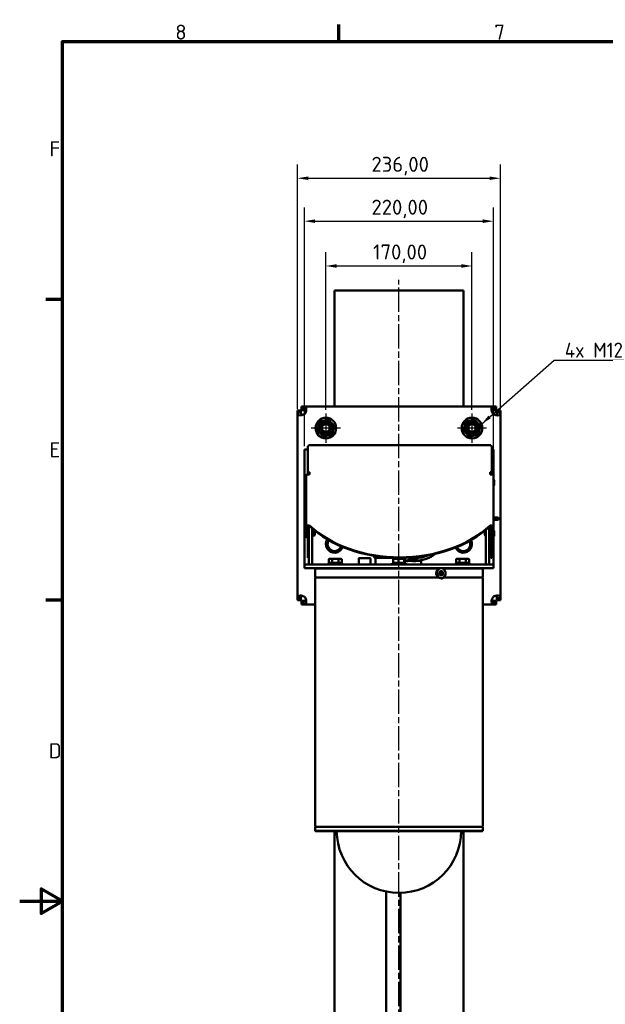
# Model space of a CAD drawing. Header units: millimetres. Extents: x 0 to 2970, y 0 to 2100.
# Tile 11 of 22: x 0 to 681, y 930 to 2075. Entities that reach past the tile are written whole.
import ezdxf

# ---------------------------------------------------------------- set-up
doc = ezdxf.new("R2010")
doc.units = ezdxf.units.MM
doc.header["$LTSCALE"] = 5
doc.linetypes.add('CHAIN', pattern=[0.3543, 0.2362, -0.0295, 0.0591, -0.0295])
for name, color, linetype, lineweight in [('Bemaßung (ISO)', 7, 'Continuous', 25), ('Mittellinie (ISO)', 7, 'Continuous', 25), ('Mittelpunktmarkierung (ISO)', 7, 'Continuous', 25), ('Rahmen (ISO)', 7, 'Continuous', 70), ('Sichtbar (ISO)', 7, 'Continuous', 50), ('Symbol (ISO)', 7, 'Continuous', 25)]:
    doc.layers.add(name, color=color, linetype=linetype, lineweight=lineweight)
doc.styles.add('Notiztext (DIN)', font='isocpeur.ttf')
doc.dimstyles.new('Standard (DIN)', dxfattribs={"dimscale": 5, "dimtxt": 3.5, "dimasz": 2.5, "dimexe": 3.175, "dimexo": 0.8, "dimgap": 0.8, "dimtad": 1, "dimrnd": 1e-08, "dimzin": 0, "dimtxsty": 'Notiztext (DIN)', "dimcen": 0.09, "dimdle": 10, "dimclrd": 256, "dimclre": 256, "dimclrt": 256, "dimadec": 0, "dimazin": 0, "dimtfac": 1, "dimtmove": 0, "dimatfit": 3, "dimfxl": 1, "dimtolj": 1, "dimtzin": 0, "dimlwd": -1, "dimlwe": -1, "dimarcsym": 0})
doc.dimstyles.new('Standard - Methode 2a (DIN)$7', dxfattribs={"dimscale": 5, "dimtxt": 3.5, "dimasz": 2.5, "dimexe": 3.175, "dimexo": 0.8, "dimgap": 0.8, "dimtad": 1, "dimtih": 1, "dimtoh": 1, "dimrnd": 1e-08, "dimtxsty": 'Notiztext (DIN)', "dimcen": 0.09, "dimdle": 10, "dimclrd": 256, "dimclre": 256, "dimclrt": 256, "dimazin": 2, "dimtfac": 1, "dimtmove": 0, "dimatfit": 3, "dimfxl": 1, "dimtolj": 1, "dimlwd": -1, "dimlwe": -1, "dimarcsym": 0})

# ---------------------------------------------------------------- blocks, each defined once
blk = doc.blocks.new('Ränder Standardrahmen')
at = {"layer": 'Rahmen (ISO)'}
for p, q in [((74.25, 410), (74.25, 413.9)), ((10, 350), (6.1, 350)), ((10, 280), (6.1, 280))]:
    blk.add_line(p, q, dxfattribs=at)
at = {"layer": 'Rahmen (ISO)', "flags": 128}
for points in [[(10, 10), (10, 410), (584, 410), (584, 10), (10, 10)], [(0, 210), (10, 210), (5, 212.89), (5, 207.11), (10, 210)]]:
    blk.add_lwpolyline(points, dxfattribs=at)
at = {"layer": 'Rahmen (ISO)', "char_height": 3.5, "attachment_point": 7, "style": 'Notiztext (DIN)'}
for s, insert in [('8', (36.2, 410.4)), ('7', (110.45, 410.4)), ('F', (6.93, 383.25)), ('E', (6.93, 313.25)), ('D', (6.75, 243.25))]:
    blk.add_mtext(s, dxfattribs=dict(at, insert=insert))
blk = doc.blocks.new('*D20')
at = {"layer": 'Bemaßung (ISO)'}
for p, q in [((331.3, 1579.3), (331.3, 1856.8)), ((551.3, 1449.4), (551.3, 1856.8)), ((343.8, 1840.9), (538.8, 1840.9))]:
    blk.add_line(p, q, dxfattribs=at)
for points in [[(343.8, 1843), (343.8, 1838.8), (331.3, 1840.9)], [(538.8, 1843), (538.8, 1838.8), (551.3, 1840.9)]]:
    blk.add_solid(points, dxfattribs=at)
at = {"layer": 'Defpoints', "color": 0}
for p in [(551.3, 1840.9), (331.3, 1575.3), (551.3, 1445.4)]:
    blk.add_point(p, dxfattribs=at)
at = {"layer": 'Bemaßung (ISO)', "insert": (409.3, 1865.9), "char_height": 17.5, "attachment_point": 1, "style": 'Notiztext (DIN)'}
blk.add_mtext('\\A1;220,00', dxfattribs=at)
blk = doc.blocks.new('*D21')
at = {"layer": 'Bemaßung (ISO)'}
for p, q in [((323.3, 1622.2), (323.3, 1906.7)), ((559.3, 1622.2), (559.3, 1906.7)), ((335.8, 1890.8), (546.8, 1890.8))]:
    blk.add_line(p, q, dxfattribs=at)
for points in [[(335.8, 1892.9), (335.8, 1888.8), (323.3, 1890.8)], [(546.8, 1892.9), (546.8, 1888.8), (559.3, 1890.8)]]:
    blk.add_solid(points, dxfattribs=at)
at = {"layer": 'Defpoints', "color": 0}
for p in [(559.3, 1890.8), (323.3, 1618.2), (559.3, 1618.2)]:
    blk.add_point(p, dxfattribs=at)
at = {"layer": 'Bemaßung (ISO)', "insert": (409.3, 1915.8), "char_height": 17.5, "attachment_point": 1, "style": 'Notiztext (DIN)'}
blk.add_mtext('\\A1;236,00', dxfattribs=at)
blk = doc.blocks.new('*D22')
at = {"layer": 'Bemaßung (ISO)'}
for p, q in [((356.3, 1621.3), (356.3, 1804.7)), ((526.3, 1621.3), (526.3, 1804.7)), ((368.8, 1788.8), (513.8, 1788.8))]:
    blk.add_line(p, q, dxfattribs=at)
for points in [[(368.8, 1790.9), (368.8, 1786.7), (356.3, 1788.8)], [(513.8, 1790.9), (513.8, 1786.7), (526.3, 1788.8)]]:
    blk.add_solid(points, dxfattribs=at)
at = {"layer": 'Defpoints', "color": 0}
for p in [(526.3, 1788.8), (356.3, 1617.3), (526.3, 1617.3)]:
    blk.add_point(p, dxfattribs=at)
at = {"layer": 'Bemaßung (ISO)', "insert": (411.1, 1813.8), "char_height": 17.5, "attachment_point": 1, "style": 'Notiztext (DIN)'}
blk.add_mtext('\\A1;170,00', dxfattribs=at)

msp = doc.modelspace()

# ---------------------------------------------------------------- linework, layer by layer
at = {"layer": 'Mittellinie (ISO)', "linetype": 'CHAIN', "ltscale": 23.990969}
msp.add_line((441.287, 247.784), (441.287, 1772.784), dxfattribs=at)
at = {"layer": 'Mittelpunktmarkierung (ISO)', "linetype": 'CHAIN', "ltscale": 7.55611}
for p, q in [((356.287, 1617.284), (356.287, 1583.284)), ((526.287, 1617.284), (526.287, 1583.284)), ((373.287, 1600.284), (339.287, 1600.284)), ((543.287, 1600.284), (509.287, 1600.284))]:
    msp.add_line(p, q, dxfattribs=at)
at = {"layer": 'Sichtbar (ISO)'}
for p, q in [((366.287, 1760.284), (516.287, 1760.284)), ((366.287, 1625.284), (366.287, 1760.284)), ((516.287, 1625.284), (516.287, 1760.284)), ((323.287, 1618.212), (323.287, 1620.577)), ((323.287, 1620.577), (327.287, 1620.577)), ((323.287, 1618.212), (325.527, 1618.212)), ((323.287, 1402.356), (323.287, 1618.212)), ((325.527, 1618.212), (327.287, 1618.212)), ((327.287, 1620.577), (327.287, 1618.212)), ((327.994, 1625.284), (330.359, 1625.284)), ((327.994, 1621.284), (327.994, 1625.284)), ((330.359, 1621.284), (327.994, 1621.284)), ((330.359, 1623.044), (330.359, 1625.284)), ((330.359, 1625.284), (552.215, 1625.284)), ((330.359, 1621.284), (330.359, 1623.044)), ((552.215, 1625.284), (554.58, 1625.284)), ((552.215, 1625.284), (552.215, 1623.044)), ((552.215, 1623.044), (552.215, 1621.284)), ((554.58, 1621.284), (552.215, 1621.284)), ((554.58, 1625.284), (554.58, 1621.284)), ((555.287, 1620.577), (559.287, 1620.577)), ((555.287, 1618.212), (555.287, 1620.577)), ((555.287, 1618.212), (557.047, 1618.212)), ((557.047, 1618.212), (559.287, 1618.212)), ((559.287, 1620.577), (559.287, 1618.212)), ((559.287, 1618.212), (559.287, 1402.356)), ((547.287, 1580.385), (337.287, 1580.385)), ((331.287, 1575.284), (335.287, 1575.284)), ((331.287, 1445.447), (331.287, 1575.284)), ((335.287, 1546.993), (335.287, 1578.393)), ((549.287, 1578.393), (549.287, 1546.993)), ((549.287, 1575.284), (551.287, 1575.284)), ((551.287, 1575.284), (551.287, 1544.872)), ((336.287, 1546.993), (335.287, 1546.993)), ((335.287, 1546.286), (335.287, 1546.993)), ((337.287, 1546.286), (335.287, 1546.286)), ((336.287, 1546.993), (336.287, 1546.286)), ((337.287, 1548.986), (337.287, 1548.407)), ((337.287, 1546.286), (337.287, 1548.407)), ((547.287, 1548.407), (547.287, 1548.986)), ((547.287, 1548.407), (547.287, 1546.286)), ((547.287, 1546.286), (549.287, 1546.286)), ((548.287, 1546.286), (548.287, 1546.993)), ((548.287, 1546.993), (549.287, 1546.993)), ((549.287, 1546.993), (549.287, 1546.286)), ((332.537, 1534.552), (332.537, 1539.312)), ((333.287, 1544.872), (333.287, 1485.473)), ((551.287, 1544.872), (551.287, 1485.473)), ((552.037, 1539.312), (552.037, 1534.552)), ((555.787, 1496.447), (551.287, 1496.447)), ((551.287, 1493.447), (555.787, 1493.447)), ((332.537, 1475.284), (332.537, 1480.044)), ((333.287, 1482.645), (333.287, 1485.473)), ((334.287, 1482.645), (333.287, 1482.645)), ((334.287, 1482.645), (334.287, 1485.473)), ((334.907, 1482.414), (335.287, 1482.414)), ((335.287, 1486.887), (337.287, 1486.887)), ((337.287, 1486.18), (335.287, 1486.18)), ((335.287, 1486.18), (335.287, 1458.431)), ((336.287, 1486.18), (336.287, 1458.431)), ((337.287, 1486.18), (337.287, 1486.887)), ((340.287, 1480.77), (340.287, 1483.478)), ((340.287, 1480.77), (340.287, 1451.879)), ((340.287, 1480.164), (342.796, 1480.164)), ((342.796, 1475.164), (342.796, 1480.164)), ((343.287, 1479.673), (342.796, 1480.164)), ((343.287, 1479.673), (343.287, 1475.655)), ((541.287, 1479.673), (541.778, 1480.164)), ((541.287, 1475.655), (541.287, 1479.673)), ((541.778, 1480.164), (541.778, 1475.164)), ((542.287, 1480.164), (541.778, 1480.164)), ((542.287, 1481.784), (542.287, 1480.77)), ((542.287, 1451.879), (542.287, 1480.77)), ((546.287, 1480.77), (546.287, 1485.256)), ((546.287, 1480.77), (546.287, 1451.879)), ((548.287, 1480.164), (546.287, 1480.164)), ((549.287, 1486.887), (547.287, 1486.887)), ((547.287, 1486.887), (547.287, 1486.18)), ((547.287, 1486.18), (549.287, 1486.18)), ((548.287, 1486.18), (548.287, 1458.431)), ((549.287, 1486.18), (549.287, 1458.431)), ((549.667, 1482.414), (549.287, 1482.414)), ((550.287, 1482.645), (550.287, 1485.473)), ((550.287, 1482.645), (551.287, 1482.645)), ((551.287, 1482.645), (551.287, 1485.473)), ((551.287, 1482.645), (551.287, 1481.774)), ((552.037, 1480.044), (552.037, 1475.284)), ((334.907, 1472.914), (335.287, 1472.914)), ((340.287, 1475.164), (342.796, 1475.164)), ((343.287, 1475.655), (342.796, 1475.164)), ((541.287, 1475.655), (541.778, 1475.164)), ((542.287, 1475.164), (541.778, 1475.164)), ((548.287, 1475.164), (546.287, 1475.164)), ((549.667, 1472.914), (549.287, 1472.914)), ((551.287, 1473.554), (551.287, 1445.447)), ((335.287, 1449.303), (335.287, 1458.431)), ((336.287, 1458.431), (336.287, 1449.303)), ((548.287, 1449.303), (548.287, 1458.431)), ((549.287, 1458.431), (549.287, 1449.303)), ((331.287, 1445.447), (331.287, 1441.447)), ((335.287, 1449.303), (336.287, 1449.303)), ((336.287, 1449.303), (336.287, 1441.447)), ((340.287, 1441.447), (340.287, 1451.879)), ((359.242, 1443.047), (375.242, 1443.047)), ((359.242, 1441.447), (359.242, 1443.047)), ((360.742, 1448.347), (359.736, 1447.766)), ((359.736, 1443.647), (359.736, 1447.766)), ((363.489, 1443.647), (359.736, 1443.647)), ((361.613, 1448.347), (360.742, 1448.347)), ((361.542, 1443.647), (361.542, 1443.047)), ((367.242, 1448.347), (361.613, 1448.347)), ((363.489, 1443.647), (363.489, 1447.766)), ((370.995, 1443.647), (363.489, 1443.647)), ((372.871, 1448.347), (367.242, 1448.347)), ((370.995, 1443.647), (370.995, 1447.766)), ((374.747, 1443.647), (370.995, 1443.647)), ((373.742, 1448.347), (372.871, 1448.347)), ((372.942, 1443.647), (372.942, 1443.047)), ((373.742, 1448.347), (374.747, 1447.766)), ((374.747, 1443.647), (374.747, 1447.766)), ((375.242, 1441.447), (375.242, 1443.047)), ((394.53, 1441.447), (394.53, 1448.747)), ((399.53, 1448.947), (394.73, 1448.947)), ((407.844, 1448.947), (399.53, 1448.947)), ((408.044, 1441.447), (408.044, 1448.747)), ((412.287, 1450.447), (412.287, 1451.67)), ((412.36, 1450.447), (412.287, 1450.447)), ((412.36, 1451.658), (412.36, 1450.447)), ((433.103, 1449.447), (414.037, 1449.447)), ((414.037, 1441.447), (414.037, 1449.447)), ((419.234, 1450.447), (419.234, 1450.659)), ((420.988, 1450.447), (419.234, 1450.447)), ((433.287, 1443.047), (449.287, 1443.047)), ((433.287, 1441.447), (433.287, 1443.047)), ((434.517, 1443.647), (434.517, 1447.766)), ((440.708, 1443.647), (434.517, 1443.647)), ((434.787, 1448.347), (434.768, 1448.336)), ((437.612, 1448.347), (434.787, 1448.347)), ((435.587, 1443.647), (435.587, 1443.047)), ((444.093, 1448.347), (437.612, 1448.347)), ((440.708, 1443.647), (440.708, 1447.766)), ((447.478, 1443.647), (440.708, 1443.647)), ((443.537, 1448.347), (443.537, 1449.224)), ((447.768, 1448.347), (444.093, 1448.347)), ((446.987, 1443.647), (446.987, 1443.047)), ((447.478, 1443.647), (447.478, 1447.766)), ((448.057, 1443.647), (447.478, 1443.647)), ((447.787, 1448.347), (447.768, 1448.347)), ((447.787, 1448.347), (447.806, 1448.336)), ((448.057, 1443.647), (448.057, 1447.766)), ((448.057, 1447.191), (448.785, 1446.771)), ((448.057, 1446.447), (465.237, 1446.447)), ((448.793, 1446.447), (448.793, 1446.766)), ((449.287, 1441.447), (449.287, 1443.047)), ((454.118, 1446.189), (453.344, 1446.189)), ((454.118, 1446.189), (455.356, 1446.189)), ((454.588, 1445.947), (454.127, 1445.947)), ((454.588, 1445.947), (454.971, 1445.947)), ((455.397, 1445.947), (454.971, 1445.947)), ((456.111, 1446.189), (455.356, 1446.189)), ((462.468, 1446.189), (461.927, 1446.189)), ((462.468, 1446.189), (465.675, 1446.189)), ((464.353, 1445.947), (462.696, 1445.947)), ((464.353, 1445.947), (464.6, 1445.947)), ((466.776, 1445.947), (464.6, 1445.947)), ((465.675, 1446.189), (465.987, 1445.947)), ((466.776, 1445.947), (466.8, 1445.947)), ((467.3, 1441.648), (467.3, 1445.447)), ((507.332, 1443.047), (523.332, 1443.047)), ((507.332, 1441.447), (507.332, 1443.047)), ((508.832, 1448.347), (507.827, 1447.766)), ((507.827, 1443.647), (507.827, 1447.766)), ((511.579, 1443.647), (507.827, 1443.647)), ((509.703, 1448.347), (508.832, 1448.347)), ((509.632, 1443.647), (509.632, 1443.047)), ((515.332, 1448.347), (509.703, 1448.347)), ((511.579, 1443.647), (511.579, 1447.766)), ((519.085, 1443.647), (511.579, 1443.647)), ((520.961, 1448.347), (515.332, 1448.347)), ((519.085, 1443.647), (519.085, 1447.766)), ((522.838, 1443.647), (519.085, 1443.647)), ((521.832, 1448.347), (520.961, 1448.347)), ((521.032, 1443.647), (521.032, 1443.047)), ((521.832, 1448.347), (522.838, 1447.766)), ((522.838, 1443.647), (522.838, 1447.766)), ((523.332, 1441.447), (523.332, 1443.047)), ((542.287, 1451.879), (542.287, 1441.447)), ((546.287, 1441.447), (546.287, 1451.879)), ((548.287, 1449.303), (549.287, 1449.303)), ((551.287, 1441.447), (551.287, 1445.447)), ((331.287, 1441.447), (551.287, 1441.447)), ((331.287, 1441.447), (331.287, 1437.447)), ((551.287, 1437.447), (331.287, 1437.447)), ((344.287, 1437.447), (343.787, 1436.947)), ((487.181, 1436.947), (343.787, 1436.947)), ((343.787, 1427.53), (343.787, 1436.947)), ((467.1, 1441.447), (467.3, 1441.646)), ((488.409, 1431.138), (488.396, 1431.622)), ((488.79, 1432.819), (489.97, 1433.661)), ((489.168, 1433.089), (490.394, 1432.326)), ((491.07, 1432.629), (489.709, 1433.475)), ((490.412, 1433.897), (490.387, 1433.897)), ((490.394, 1432.326), (491.07, 1432.629)), ((490.394, 1432.326), (490.437, 1430.654)), ((491.128, 1430.38), (491.07, 1432.629)), ((491.72, 1432.629), (491.07, 1432.629)), ((538.787, 1436.947), (492.839, 1436.947)), ((538.287, 1437.447), (538.787, 1436.947)), ((538.787, 1427.53), (538.787, 1436.947)), ((551.287, 1441.447), (551.287, 1437.447)), ((343.787, 1425.74), (343.787, 1136.988)), ((344.728, 1426.505), (343.846, 1427.388)), ((344.258, 1426.418), (343.933, 1426.093)), ((344.328, 1426.447), (487.066, 1426.447)), ((490.116, 1429.209), (488.839, 1430.002)), ((490.437, 1430.654), (489.205, 1429.775)), ((489.779, 1429.418), (491.128, 1430.38)), ((490.312, 1425.447), (490.037, 1425.447)), ((490.412, 1428.997), (490.387, 1428.997)), ((490.437, 1430.654), (491.128, 1430.38)), ((491.778, 1430.38), (491.128, 1430.38)), ((493.2, 1426.447), (538.246, 1426.447)), ((537.846, 1426.505), (538.728, 1427.388)), ((538.316, 1426.418), (538.641, 1426.093)), ((538.787, 1425.74), (538.787, 1136.988)), ((325.527, 1402.356), (323.287, 1402.356)), ((323.287, 1399.991), (323.287, 1402.356)), ((327.287, 1399.991), (323.287, 1399.991)), ((327.287, 1402.356), (325.527, 1402.356)), ((327.287, 1402.356), (327.287, 1399.991)), ((327.994, 1399.284), (330.359, 1399.284)), ((327.994, 1395.284), (327.994, 1399.284)), ((330.359, 1397.524), (330.359, 1399.284)), ((330.359, 1395.284), (330.359, 1397.524)), ((552.215, 1399.284), (554.58, 1399.284)), ((552.215, 1399.284), (552.215, 1397.524)), ((552.215, 1397.524), (552.215, 1395.284)), ((554.58, 1399.284), (554.58, 1395.284)), ((557.047, 1402.356), (555.287, 1402.356)), ((555.287, 1399.991), (555.287, 1402.356)), ((559.287, 1399.991), (555.287, 1399.991)), ((559.287, 1402.356), (557.047, 1402.356)), ((559.287, 1402.356), (559.287, 1399.991)), ((330.359, 1395.284), (327.994, 1395.284)), ((343.787, 1395.284), (330.359, 1395.284)), ((552.215, 1395.284), (538.787, 1395.284)), ((554.58, 1395.284), (552.215, 1395.284)), ((343.787, 1131.947), (343.787, 1135.905)), ((344.258, 1136.476), (343.816, 1136.918)), ((344.258, 1136.418), (343.816, 1135.976)), ((538.246, 1136.447), (344.328, 1136.447)), ((344.328, 1136.447), (538.246, 1136.447)), ((538.316, 1136.476), (538.758, 1136.918)), ((538.316, 1136.418), (538.758, 1135.976)), ((538.787, 1131.947), (538.787, 1135.905)), ((343.787, 1131.947), (538.787, 1131.947)), ((344.287, 1131.447), (343.787, 1131.947)), ((538.287, 1131.447), (344.287, 1131.447)), ((366.287, 443.262), (366.287, 1131.447)), ((516.287, 260.284), (516.287, 1131.447)), ((538.287, 1131.447), (538.787, 1131.947)), ((426.28, 1061.234), (426.28, 385.447)), ((443.28, 1059.692), (443.28, 385.447))]:
    msp.add_line(p, q, dxfattribs=at)
for centre, radius in [((356.287, 1600.284), 12), ((356.287, 1600.284), 8.3), ((356.287, 1600.284), 6), ((356.287, 1600.284), 6), ((356.287, 1600.284), 4.5), ((526.287, 1600.284), 12), ((526.287, 1600.284), 8.3), ((526.287, 1600.284), 6), ((526.287, 1600.284), 6), ((526.287, 1600.284), 4.5)]:
    msp.add_circle(centre, radius, dxfattribs=at)
for centre, radius, start, end in [((327.531, 1621.04), 6, 308.756815, 321.243185), ((555.043, 1621.04), 6, 218.756815, 231.243185), ((334.907, 1539.312), 2.37, 133.121232, 180), ((334.907, 1534.552), 2.37, 180, 226.878768), ((549.667, 1539.312), 2.37, 0, 46.878768), ((549.667, 1534.552), 2.37, 313.121232, 0), ((555.787, 1494.947), 1.5, 270, 90), ((334.907, 1480.044), 2.37, 90, 180), ((549.667, 1480.044), 2.37, 0, 90), ((334.907, 1475.284), 2.37, 180, 270), ((366.287, 1465.284), 10, 146.309686, 340.814891), ((366.287, 1465.284), 8, 145.413666, 180), ((516.287, 1465.284), 10, 203.509891, 27.927748), ((516.287, 1465.284), 8, 0, 27.565093), ((549.667, 1475.284), 2.37, 270, 0), ((366.287, 1465.284), 8, 180, 240), ((366.287, 1465.284), 8, 240, 300), ((366.287, 1465.284), 8, 300, 341.744615), ((516.287, 1465.284), 8, 203.839631, 240), ((516.287, 1465.284), 8, 240, 300), ((516.287, 1465.284), 8, 300, 0), ((394.73, 1448.747), 0.2, 90, 180), ((407.844, 1448.747), 0.2, 0, 90), ((414.037, 1451.478), 2.031, 210.510237, 270), ((465.237, 1445.947), 0.5, 28.955024, 90), ((466.8, 1445.447), 0.5, 0, 90), ((467.298, 1441.648), 0.002, 315, 0), ((343.987, 1427.53), 0.2, 180, 225), ((344.287, 1425.74), 0.5, 135, 180), ((344.328, 1426.347), 0.1, 90, 135), ((344.87, 1426.647), 0.2, 225, 270), ((537.704, 1426.647), 0.2, 270, 315), ((538.246, 1426.347), 0.1, 45, 90), ((538.287, 1425.74), 0.5, 0, 45), ((538.587, 1427.53), 0.2, 315, 0), ((327.531, 1399.528), 6, 38.756815, 51.243185), ((555.043, 1399.528), 6, 128.756815, 141.243185), ((343.887, 1136.988), 0.1, 180, 225), ((343.887, 1135.905), 0.1, 135, 180), ((344.328, 1136.547), 0.1, 225, 270), ((344.328, 1136.347), 0.1, 90, 135), ((538.246, 1136.547), 0.1, 270, 315), ((538.246, 1136.347), 0.1, 45, 90), ((538.687, 1136.988), 0.1, 315, 0), ((538.687, 1135.905), 0.1, 0, 45), ((441.287, 1132.164), 72.5, 180.566989, 359.433011)]:
    msp.add_arc(centre, radius, start, end, dxfattribs=at)
for centre, major_axis, ratio, start_param, end_param in [((337.287, 1578.393), (-2, 0), 0.9961947, 4.71238898, 6.28318531), ((547.287, 1578.393), (2, 0), 0.9961947, 0, 1.57079633), ((335.287, 1544.872), (-2, 0), 0.70710678, 4.71238898, 6.28318531), ((337.287, 1546.993), (-2, 0), 0.9961947, 4.71238898, 6.28318531), ((337.287, 1546.993), (-1, 0), 0.9961947, 4.71238898, 6.28318531), ((547.287, 1546.993), (2, 0), 0.9961947, 0, 1.57079633), ((547.287, 1546.993), (1, 0), 0.9961947, 0, 1.57079633), ((549.287, 1544.872), (2, 0), 0.70710678, 0, 1.57079633), ((335.287, 1485.473), (-2, 0), 0.70710678, 4.71238898, 6.28318531), ((335.287, 1485.473), (-1, 0), 0.70710678, 4.71238898, 6.28318531), ((442.287, 1542.981), (131.598, 0), 0.70710678, 3.78860844, 5.63616952), ((442.287, 1542.274), (-131.598, 0), 0.70710678, 0.64701579, 2.49457686), ((549.287, 1485.473), (2, 0), 0.70710678, 0, 1.57079633), ((549.287, 1485.473), (1, 0), 0.70710678, 0, 1.57079633), ((490.387, 1431.447), (0, 2.45), 0.8660254, 0, 3.14159265), ((490.387, 1431.447), (0, -5.8), 0.8660254, 0.00248858, 3.13910407), ((490.162, 1431.447), (0, 2.25), 0.8660254, 5.48788003, 6.09073077), ((490.162, 1431.447), (0, 2.25), 0.8660254, 4.44068247, 5.04353322), ((490.162, 1431.447), (0, -2.25), 0.8660254, 0.25189227, 0.85474301)]:
    msp.add_ellipse(centre, major_axis=major_axis, ratio=ratio, start_param=start_param, end_param=end_param, dxfattribs=at)
for major_axis in [(0, -5.8), (0, -2.45)]:
    msp.add_ellipse((490.412, 1431.447), major_axis=major_axis, ratio=0.8660254, dxfattribs=at)
for points, knots in [([(331.287, 1616.362), (330.118, 1615.686), (328.677, 1615.244), (327.381, 1615.096), (326.116, 1614.953), (325.031, 1615.09), (324.356, 1615.491), (323.596, 1615.94), (323.346, 1616.722), (323.298, 1617.706), (323.29, 1617.87), (323.287, 1618.039), (323.287, 1618.212)], [0.89436229, 0.89436229, 0.89436229, 0.89436229, 1.43398807, 1.43398807, 1.43398807, 1.960668, 1.960668, 1.960668, 2.55244296, 2.55244296, 2.55244296, 2.65077603, 2.65077603, 2.65077603, 2.65077603]), ([(327.287, 1618.212), (327.287, 1617.001), (327.377, 1616.025), (327.814, 1615.499), (327.911, 1615.382), (328.025, 1615.288), (328.154, 1615.216)], [-2.650776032, -2.650776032, -2.650776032, -2.650776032, -1.964211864, -1.964211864, -1.964211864, -1.812387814, -1.812387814, -1.812387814, -1.812387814]), ([(330.359, 1625.284), (331.389, 1625.284), (332.251, 1625.165), (332.807, 1624.58), (333.309, 1624.052), (333.561, 1623.122), (333.528, 1621.93), (333.494, 1620.713), (333.164, 1619.259), (332.583, 1618.004), (332.468, 1617.756), (332.343, 1617.515), (332.21, 1617.284)], [-1.0799797, -1.0799797, -1.0799797, -1.0799797, -0.49626562, -0.49626562, -0.49626562, 0.03118861, 0.03118861, 0.03118861, 0.56981355, 0.56981355, 0.56981355, 0.67643403, 0.67643403, 0.67643403, 0.67643403]), ([(333.354, 1620.413), (333.186, 1620.705), (332.901, 1620.925), (332.511, 1621.058), (331.966, 1621.245), (331.22, 1621.284), (330.359, 1621.284)], [0.241591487, 0.241591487, 0.241591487, 0.241591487, 0.591694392, 0.591694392, 0.591694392, 1.079979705, 1.079979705, 1.079979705, 1.079979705]), ([(550.364, 1617.284), (549.689, 1618.453), (549.246, 1619.894), (549.099, 1621.19), (548.956, 1622.455), (549.093, 1623.54), (549.493, 1624.216), (549.943, 1624.975), (550.725, 1625.225), (551.709, 1625.273), (551.873, 1625.281), (552.042, 1625.284), (552.215, 1625.284)], [2.46515862, 2.46515862, 2.46515862, 2.46515862, 3.0047844, 3.0047844, 3.0047844, 3.53146433, 3.53146433, 3.53146433, 4.12323929, 4.12323929, 4.12323929, 4.22157236, 4.22157236, 4.22157236, 4.22157236]), ([(552.215, 1621.284), (551.004, 1621.284), (550.028, 1621.194), (549.501, 1620.757), (549.385, 1620.66), (549.291, 1620.546), (549.219, 1620.417)], [2.061612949, 2.061612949, 2.061612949, 2.061612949, 2.748177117, 2.748177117, 2.748177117, 2.900001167, 2.900001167, 2.900001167, 2.900001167]), ([(559.287, 1618.212), (559.287, 1617.183), (559.168, 1616.32), (558.583, 1615.764), (558.054, 1615.262), (557.125, 1615.01), (555.933, 1615.043), (554.715, 1615.077), (553.262, 1615.407), (552.007, 1615.988), (551.759, 1616.103), (551.518, 1616.228), (551.287, 1616.362)], [0.49081662, 0.49081662, 0.49081662, 0.49081662, 1.07453071, 1.07453071, 1.07453071, 1.60198494, 1.60198494, 1.60198494, 2.14060988, 2.14060988, 2.14060988, 2.24723036, 2.24723036, 2.24723036, 2.24723036]), ([(554.416, 1615.217), (554.708, 1615.385), (554.927, 1615.67), (555.061, 1616.06), (555.248, 1616.605), (555.287, 1617.351), (555.287, 1618.212)], [-1.32920484, -1.32920484, -1.32920484, -1.32920484, -0.979101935, -0.979101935, -0.979101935, -0.490816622, -0.490816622, -0.490816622, -0.490816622]), ([(412.36, 1450.447), (412.515, 1450.227), (412.722, 1450.054), (413.34, 1449.669), (413.835, 1449.57), (414.834, 1449.466), (415.338, 1449.462), (416.256, 1449.462), (416.76, 1449.466), (417.759, 1449.57), (418.254, 1449.669), (418.871, 1450.054), (419.078, 1450.227), (419.234, 1450.447)], [0.90359033, 0.90359033, 0.90359033, 0.90359033, 1.01638329, 1.01638329, 1.29174437, 1.29174437, 1.56710545, 1.56710545, 1.84246653, 1.84246653, 2.1178276, 2.1178276, 2.23062056, 2.23062056, 2.23062056, 2.23062056]), ([(422.11, 1450.321), (422.387, 1450.16), (422.709, 1450.031), (423.873, 1449.669), (424.863, 1449.57), (426.861, 1449.466), (427.869, 1449.462), (429.705, 1449.462), (430.713, 1449.466), (431.721, 1449.518), (431.73, 1449.519), (431.74, 1449.519)], [0.926092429, 0.926092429, 0.926092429, 0.926092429, 1.016383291, 1.016383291, 1.291744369, 1.291744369, 1.567105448, 1.567105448, 1.842466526, 1.842466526, 1.844972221, 1.844972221, 1.844972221, 1.844972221]), ([(453.344, 1446.189), (453.226, 1446.189), (453.107, 1446.186), (452.45, 1446.161), (451.924, 1446.097), (451.022, 1446.017), (450.662, 1445.993), (450.279, 1445.987), (449.714, 1445.979), (449.112, 1446.024), (448.402, 1446.101), (448.226, 1446.12), (448.057, 1446.137)], [0.738495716, 0.738495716, 0.738495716, 0.738495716, 0.774759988, 0.774759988, 0.940123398, 0.940123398, 1.04347553, 1.04347553, 1.04347553, 1.195965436, 1.195965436, 1.25046251, 1.25046251, 1.25046251, 1.25046251]), ([(448.058, 1445.703), (448.194, 1445.678), (448.336, 1445.654), (449.047, 1445.546), (449.687, 1445.499), (450.27, 1445.509), (450.666, 1445.515), (451.032, 1445.543), (451.94, 1445.652), (452.458, 1445.756), (453.101, 1445.857), (453.217, 1445.874), (453.333, 1445.889)], [-1.236482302, -1.236482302, -1.236482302, -1.236482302, -1.195965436, -1.195965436, -1.04347553, -1.04347553, -1.04347553, -0.940123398, -0.940123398, -0.774759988, -0.774759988, -0.738495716, -0.738495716, -0.738495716, -0.738495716]), ([(450.306, 1446.447), (451.118, 1446.718), (451.957, 1446.953), (454.585, 1447.599), (456.413, 1447.928), (462.249, 1448.918), (466.291, 1449.505), (471.733, 1450.929), (473.226, 1451.388), (474.858, 1452.027), (475.051, 1452.105), (475.243, 1452.185)], [19.02719169, 19.02719169, 19.02719169, 19.02719169, 19.290006, 19.290006, 19.84444561, 19.84444561, 21.06585225, 21.06585225, 21.53227575, 21.53227575, 21.59513409, 21.59513409, 21.59513409, 21.59513409]), ([(453.333, 1445.889), (453.465, 1445.906), (453.597, 1445.921), (453.862, 1445.941), (453.994, 1445.947), (454.127, 1445.947)], [0.2753023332, 0.2753023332, 0.2753023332, 0.2753023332, 0.3078485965, 0.3078485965, 0.3403948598, 0.3403948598, 0.3403948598, 0.3403948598]), ([(455.397, 1445.947), (455.527, 1445.947), (455.657, 1445.941), (455.915, 1445.921), (456.044, 1445.906), (456.171, 1445.889)], [0.4449297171, 0.4449297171, 0.4449297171, 0.4449297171, 0.4771306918, 0.4771306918, 0.5093316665, 0.5093316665, 0.5093316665, 0.5093316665]), ([(461.927, 1446.189), (461.536, 1446.189), (461.131, 1446.131), (460.445, 1446.046), (460.204, 1446.018), (459.689, 1445.982), (459.408, 1445.973), (459.119, 1445.977), (458.571, 1445.984), (458.075, 1446.037), (457.057, 1446.144), (456.579, 1446.189), (456.111, 1446.189)], [0, 0, 0, 0, 0.156124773, 0.156124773, 0.23418716, 0.23418716, 0.312249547, 0.312249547, 0.312249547, 0.460195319, 0.460195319, 0.624499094, 0.624499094, 0.624499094, 0.624499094]), ([(456.171, 1445.889), (456.626, 1445.828), (457.082, 1445.73), (458.074, 1445.564), (458.567, 1445.505), (459.132, 1445.497), (459.43, 1445.492), (459.725, 1445.502), (460.278, 1445.546), (460.541, 1445.58), (461.296, 1445.707), (461.742, 1445.821), (462.136, 1445.889)], [-0.624499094, -0.624499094, -0.624499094, -0.624499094, -0.460195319, -0.460195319, -0.312249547, -0.312249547, -0.312249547, -0.23418716, -0.23418716, -0.156124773, -0.156124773, 0, 0, 0, 0]), ([(462.136, 1445.889), (462.235, 1445.906), (462.33, 1445.921), (462.516, 1445.941), (462.607, 1445.947), (462.696, 1445.947)], [1.0668179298, 1.0668179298, 1.0668179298, 1.0668179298, 1.0990189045, 1.0990189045, 1.1312198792, 1.1312198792, 1.1312198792, 1.1312198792]), ([(483.308, 1453.856), (482.614, 1453.159), (481.846, 1452.51), (479.666, 1450.966), (478.144, 1450.159), (474.593, 1448.653), (472.509, 1448.014), (468.756, 1447.073), (467.084, 1446.728), (465.406, 1446.418)], [6.65889199, 6.65889199, 6.65889199, 6.65889199, 6.97200749, 6.97200749, 7.48924445, 7.48924445, 8.1378179, 8.1378179, 8.64995651, 8.64995651, 8.64995651, 8.64995651]), ([(487.539, 1426.126), (487.297, 1426.271), (487.066, 1426.437), (486.4, 1427.003), (486.006, 1427.465), (485.364, 1428.511), (485.117, 1429.094), (484.793, 1430.32), (484.718, 1430.964), (484.747, 1432.247), (484.852, 1432.885), (485.232, 1434.093), (485.507, 1434.661), (486.2, 1435.669), (486.617, 1436.109), (487.551, 1436.813), (488.066, 1437.078), (489.045, 1437.378), (489.499, 1437.447), (489.953, 1437.447)], [5.22044094, 5.22044094, 5.22044094, 5.22044094, 5.37624907, 5.37624907, 5.69594994, 5.69594994, 6.01728066, 6.01728066, 6.33939824, 6.33939824, 6.6617077, 6.6617077, 6.98374385, 6.98374385, 7.30486269, 7.30486269, 7.62420289, 7.62420289, 7.8837005, 7.8837005, 7.8837005, 7.8837005]), ([(487.181, 1436.947), (487.2, 1436.947), (487.233, 1436.946), (487.265, 1436.934), (487.272, 1436.931), (487.282, 1436.924), (487.285, 1436.92), (487.288, 1436.915), (487.289, 1436.913), (487.29, 1436.911)], [0, 0, 0, 0, 0.00658203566, 0.00658203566, 0.00840404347, 0.00840404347, 0.0094488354, 0.0094488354, 0.00989577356, 0.00989577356, 0.00989577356, 0.00989577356]), ([(487.29, 1436.911), (487.294, 1436.899), (487.297, 1436.887), (487.298, 1436.869), (487.298, 1436.863), (487.298, 1436.852), (487.297, 1436.847), (487.296, 1436.842), (487.296, 1436.842), (487.296, 1436.842)], [-0.00811349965, -0.00811349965, -0.00811349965, -0.00811349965, -0.0041715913, -0.0041715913, -0.00208708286, -0.00208708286, 0, 0, 0.00003787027, 0.00003787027, 0.00003787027, 0.00003787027]), ([(490.312, 1429.197), (490.104, 1429.197), (489.896, 1429.237), (489.502, 1429.393), (489.316, 1429.508), (488.987, 1429.801), (488.843, 1429.978), (488.611, 1430.374), (488.523, 1430.593), (488.409, 1431.052), (488.384, 1431.292), (488.399, 1431.768), (488.439, 1432.005), (488.581, 1432.451), (488.682, 1432.661), (488.935, 1433.033), (489.087, 1433.195), (489.427, 1433.458), (489.615, 1433.557), (489.975, 1433.671), (490.143, 1433.697), (490.312, 1433.697)], [4.74210785, 4.74210785, 4.74210785, 4.74210785, 5.07231282, 5.07231282, 5.39889126, 5.39889126, 5.71912621, 5.71912621, 6.03518671, 6.03518671, 6.34945249, 6.34945249, 6.66332277, 6.66332277, 6.97784817, 6.97784817, 7.29460094, 7.29460094, 7.61605788, 7.61605788, 7.8837005, 7.8837005, 7.8837005, 7.8837005]), ([(490.227, 1433.695), (490.246, 1433.694), (490.265, 1433.693), (490.369, 1433.686), (490.453, 1433.674), (490.535, 1433.655)], [0.1438066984, 0.1438066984, 0.1438066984, 0.1438066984, 0.1492210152, 0.1492210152, 0.1766783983, 0.1766783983, 0.1766783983, 0.1766783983]), ([(490.312, 1425.447), (490.866, 1425.447), (491.421, 1425.549), (492.474, 1425.948), (492.972, 1426.244), (493.866, 1427.003), (494.259, 1427.465), (494.901, 1428.511), (495.149, 1429.094), (495.472, 1430.32), (495.548, 1430.964), (495.518, 1432.247), (495.413, 1432.885), (495.033, 1434.093), (494.758, 1434.661), (494.065, 1435.669), (493.648, 1436.109), (492.715, 1436.813), (492.199, 1437.078), (491.221, 1437.378), (490.766, 1437.447), (490.312, 1437.447)], [1.54107746, 1.54107746, 1.54107746, 1.54107746, 1.85761958, 1.85761958, 2.17521868, 2.17521868, 2.49491956, 2.49491956, 2.81625027, 2.81625027, 3.13836786, 3.13836786, 3.46067731, 3.46067731, 3.78271347, 3.78271347, 4.10383231, 4.10383231, 4.4231725, 4.4231725, 4.68267011, 4.68267011, 4.68267011, 4.68267011]), ([(491.553, 1433.022), (491.612, 1432.953), (491.662, 1432.882), (491.711, 1432.786), (491.723, 1432.759), (491.74, 1432.707), (491.745, 1432.682), (491.744, 1432.654), (491.742, 1432.645), (491.734, 1432.633), (491.728, 1432.629), (491.72, 1432.629)], [-0.1766783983, -0.1766783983, -0.1766783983, -0.1766783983, -0.1492210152, -0.1492210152, -0.1395537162, -0.1395537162, -0.1298864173, -0.1298864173, -0.1251993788, -0.1251993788, -0.1205123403, -0.1205123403, -0.1205123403, -0.1205123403]), ([(491.72, 1432.629), (491.728, 1432.629), (491.738, 1432.626), (491.759, 1432.614), (491.771, 1432.605), (491.802, 1432.576), (491.824, 1432.55), (491.865, 1432.495), (491.883, 1432.465), (491.943, 1432.356), (491.978, 1432.269), (492.005, 1432.178)], [0.1205123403, 0.1205123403, 0.1205123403, 0.1205123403, 0.1251993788, 0.1251993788, 0.1298864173, 0.1298864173, 0.1395537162, 0.1395537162, 0.1492210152, 0.1492210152, 0.1766783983, 0.1766783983, 0.1766783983, 0.1766783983]), ([(492.698, 1436.842), (492.698, 1436.842), (492.698, 1436.842), (492.702, 1436.847), (492.705, 1436.852), (492.712, 1436.863), (492.715, 1436.869), (492.724, 1436.887), (492.729, 1436.899), (492.734, 1436.911)], [-0.0081493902, -0.0081493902, -0.0081493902, -0.0081493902, -0.00811152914, -0.00811152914, -0.00602495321, -0.00602495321, -0.00394095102, -0.00394095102, 0, 0, 0, 0]), ([(492.734, 1436.911), (492.734, 1436.913), (492.735, 1436.915), (492.738, 1436.921), (492.741, 1436.923), (492.749, 1436.93), (492.756, 1436.934), (492.786, 1436.946), (492.82, 1436.947), (492.839, 1436.947)], [0.0123795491, 0.0123795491, 0.0123795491, 0.0123795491, 0.0129793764, 0.0129793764, 0.0140767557, 0.0140767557, 0.0160742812, 0.0160742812, 0.0240940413, 0.0240940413, 0.0240940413, 0.0240940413]), ([(490.648, 1429.268), (490.567, 1429.244), (490.484, 1429.227), (490.366, 1429.211), (490.332, 1429.208), (490.268, 1429.203), (490.239, 1429.201), (490.212, 1429.2)], [-0.1766783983, -0.1766783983, -0.1766783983, -0.1766783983, -0.1492210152, -0.1492210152, -0.1395537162, -0.1395537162, -0.131342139, -0.131342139, -0.131342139, -0.131342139]), ([(491.778, 1430.38), (491.786, 1430.38), (491.792, 1430.377), (491.801, 1430.364), (491.803, 1430.355), (491.806, 1430.326), (491.802, 1430.3), (491.788, 1430.246), (491.777, 1430.218), (491.733, 1430.118), (491.687, 1430.043), (491.632, 1429.97)], [0.1205123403, 0.1205123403, 0.1205123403, 0.1205123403, 0.1251993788, 0.1251993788, 0.1298864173, 0.1298864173, 0.1395537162, 0.1395537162, 0.1492210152, 0.1492210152, 0.1766783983, 0.1766783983, 0.1766783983, 0.1766783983]), ([(492.039, 1430.843), (492.017, 1430.75), (491.987, 1430.661), (491.933, 1430.55), (491.915, 1430.519), (491.878, 1430.462), (491.857, 1430.436), (491.827, 1430.406), (491.816, 1430.397), (491.795, 1430.384), (491.786, 1430.38), (491.778, 1430.38)], [-0.1766783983, -0.1766783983, -0.1766783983, -0.1766783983, -0.1492210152, -0.1492210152, -0.1395537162, -0.1395537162, -0.1298864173, -0.1298864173, -0.1251993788, -0.1251993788, -0.1205123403, -0.1205123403, -0.1205123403, -0.1205123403]), ([(323.287, 1402.356), (323.287, 1403.386), (323.406, 1404.249), (323.991, 1404.804), (324.52, 1405.307), (325.449, 1405.558), (326.641, 1405.525), (327.859, 1405.492), (329.312, 1405.161), (330.567, 1404.58), (330.815, 1404.465), (331.056, 1404.341), (331.287, 1404.207)], [-2.65077603, -2.65077603, -2.65077603, -2.65077603, -2.06706195, -2.06706195, -2.06706195, -1.53960771, -1.53960771, -1.53960771, -1.00098278, -1.00098278, -1.00098278, -0.89436229, -0.89436229, -0.89436229, -0.89436229]), ([(328.158, 1405.352), (327.866, 1405.184), (327.647, 1404.899), (327.513, 1404.508), (327.326, 1403.963), (327.287, 1403.218), (327.287, 1402.356)], [1.812387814, 1.812387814, 1.812387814, 1.812387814, 2.162490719, 2.162490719, 2.162490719, 2.650776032, 2.650776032, 2.650776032, 2.650776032]), ([(332.21, 1403.284), (332.885, 1402.115), (333.328, 1400.675), (333.475, 1399.379), (333.619, 1398.114), (333.481, 1397.029), (333.081, 1396.353), (332.631, 1395.594), (331.849, 1395.343), (330.865, 1395.295), (330.701, 1395.287), (330.532, 1395.284), (330.359, 1395.284)], [-0.67643403, -0.67643403, -0.67643403, -0.67643403, -0.13680826, -0.13680826, -0.13680826, 0.38987167, 0.38987167, 0.38987167, 0.98164663, 0.98164663, 0.98164663, 1.0799797, 1.0799797, 1.0799797, 1.0799797]), ([(330.359, 1399.284), (331.57, 1399.284), (332.546, 1399.375), (333.073, 1399.812), (333.189, 1399.908), (333.283, 1400.023), (333.355, 1400.151)], [-1.079979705, -1.079979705, -1.079979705, -1.079979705, -0.393415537, -0.393415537, -0.393415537, -0.241591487, -0.241591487, -0.241591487, -0.241591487]), ([(552.215, 1395.284), (551.185, 1395.284), (550.323, 1395.404), (549.767, 1395.988), (549.265, 1396.517), (549.013, 1397.446), (549.046, 1398.639), (549.08, 1399.856), (549.41, 1401.309), (549.991, 1402.564), (550.106, 1402.812), (550.231, 1403.053), (550.364, 1403.284)], [2.06161295, 2.06161295, 2.06161295, 2.06161295, 2.64532704, 2.64532704, 2.64532704, 3.17278127, 3.17278127, 3.17278127, 3.7114062, 3.7114062, 3.7114062, 3.81802669, 3.81802669, 3.81802669, 3.81802669]), ([(549.22, 1400.155), (549.388, 1399.864), (549.673, 1399.644), (550.063, 1399.51), (550.608, 1399.324), (551.354, 1399.284), (552.215, 1399.284)], [3.383184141, 3.383184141, 3.383184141, 3.383184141, 3.733287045, 3.733287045, 3.733287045, 4.221572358, 4.221572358, 4.221572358, 4.221572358]), ([(551.287, 1404.207), (552.456, 1404.883), (553.897, 1405.325), (555.193, 1405.472), (556.458, 1405.616), (557.543, 1405.478), (558.218, 1405.078), (558.978, 1404.628), (559.228, 1403.846), (559.276, 1402.862), (559.284, 1402.699), (559.287, 1402.53), (559.287, 1402.356)], [-2.24723036, -2.24723036, -2.24723036, -2.24723036, -1.70760458, -1.70760458, -1.70760458, -1.18092465, -1.18092465, -1.18092465, -0.58914969, -0.58914969, -0.58914969, -0.49081662, -0.49081662, -0.49081662, -0.49081662]), ([(555.287, 1402.356), (555.287, 1403.567), (555.197, 1404.543), (554.76, 1405.07), (554.663, 1405.186), (554.549, 1405.281), (554.42, 1405.353)], [0.490816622, 0.490816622, 0.490816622, 0.490816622, 1.17738079, 1.17738079, 1.17738079, 1.32920484, 1.32920484, 1.32920484, 1.32920484])]:
    msp.add_open_spline(points, degree=3, knots=knots, dxfattribs=at)
for points, weights in [([(346.295, 1597.428), (347.556, 1602.469), (348.818, 1607.51)], [1, 1.15470053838, 1]), ([(348.818, 1607.51), (353.814, 1608.938), (358.81, 1610.366)], [1, 1.15470053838, 1]), ([(358.81, 1610.366), (362.544, 1606.753), (366.279, 1603.14)], [1, 1.15470053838, 1]), ([(516.295, 1597.428), (517.556, 1602.469), (518.818, 1607.51)], [1, 1.15470053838, 1]), ([(518.818, 1607.51), (523.814, 1608.938), (528.81, 1610.366)], [1, 1.15470053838, 1]), ([(528.81, 1610.366), (532.544, 1606.753), (536.279, 1603.14)], [1, 1.15470053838, 1]), ([(353.764, 1590.203), (350.03, 1593.816), (346.295, 1597.428)], [1, 1.15470053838, 1]), ([(363.756, 1593.059), (358.76, 1591.631), (353.764, 1590.203)], [1, 1.15470053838, 1]), ([(366.279, 1603.14), (365.018, 1598.1), (363.756, 1593.059)], [1, 1.15470053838, 1]), ([(523.764, 1590.203), (520.03, 1593.816), (516.295, 1597.428)], [1, 1.15470053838, 1]), ([(533.756, 1593.059), (528.76, 1591.631), (523.764, 1590.203)], [1, 1.15470053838, 1]), ([(536.279, 1603.14), (535.018, 1598.1), (533.756, 1593.059)], [1, 1.15470053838, 1]), ([(358.287, 1469.903), (358.612, 1470.091), (358.925, 1470.271)], [1, 1.00557378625, 1.00951051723]), ([(358.287, 1465.284), (358.287, 1467.428), (358.287, 1469.903)], [1, 1.0379548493, 1]), ([(524.287, 1469.493), (524.287, 1467.26), (524.287, 1465.284)], [1.00564174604, 1.03488581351, 1]), ([(358.287, 1460.665), (358.287, 1463.141), (358.287, 1465.284)], [1, 1.0379548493, 1]), ([(362.287, 1458.356), (360.431, 1459.428), (358.287, 1460.665)], [1, 1.0379548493, 1]), ([(366.287, 1456.047), (364.143, 1457.284), (362.287, 1458.356)], [1, 1.0379548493, 1]), ([(370.287, 1458.356), (368.431, 1457.284), (366.287, 1456.047)], [1, 1.0379548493, 1]), ([(374.287, 1460.665), (372.143, 1459.428), (370.287, 1458.356)], [1, 1.0379548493, 1]), ([(374.287, 1462.606), (374.287, 1461.68), (374.287, 1460.665)], [1.01822925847, 1.01520936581, 1]), ([(508.287, 1460.665), (508.287, 1461.233), (508.287, 1461.769)], [1, 1.00844952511, 1.01313697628]), ([(512.287, 1458.356), (510.431, 1459.428), (508.287, 1460.665)], [1, 1.0379548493, 1]), ([(516.287, 1456.047), (514.143, 1457.284), (512.287, 1458.356)], [1, 1.0379548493, 1]), ([(520.287, 1458.356), (518.431, 1457.284), (516.287, 1456.047)], [1, 1.0379548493, 1]), ([(524.287, 1460.665), (522.143, 1459.428), (520.287, 1458.356)], [1, 1.0379548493, 1]), ([(524.287, 1465.284), (524.287, 1463.141), (524.287, 1460.665)], [1, 1.0379548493, 1]), ([(361.613, 1448.347), (360.742, 1448.347), (359.736, 1447.766)], [1, 1.0379548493, 1]), ([(363.489, 1447.766), (362.484, 1448.347), (361.613, 1448.347)], [1, 1.0379548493, 1]), ([(367.242, 1448.347), (365.5, 1448.347), (363.489, 1447.766)], [1, 1.0379548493, 1]), ([(370.995, 1447.766), (368.984, 1448.347), (367.242, 1448.347)], [1, 1.0379548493, 1]), ([(372.871, 1448.347), (372, 1448.347), (370.995, 1447.766)], [1, 1.0379548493, 1]), ([(374.747, 1447.766), (373.742, 1448.347), (372.871, 1448.347)], [1, 1.0379548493, 1]), ([(437.612, 1448.347), (436.176, 1448.347), (434.517, 1447.766)], [1, 1.0379548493, 1]), ([(434.517, 1447.766), (434.651, 1448.268), (434.768, 1448.336)], [1, 1.0326511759, 1.00912511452]), ([(440.708, 1447.766), (439.049, 1448.347), (437.612, 1448.347)], [1, 1.0379548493, 1]), ([(444.093, 1448.347), (442.522, 1448.347), (440.708, 1447.766)], [1, 1.0379548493, 1]), ([(447.478, 1447.766), (445.664, 1448.347), (444.093, 1448.347)], [1, 1.0379548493, 1]), ([(447.768, 1448.347), (447.633, 1448.347), (447.478, 1447.766)], [1, 1.0379548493, 1]), ([(448.057, 1447.766), (447.902, 1448.347), (447.768, 1448.347)], [1, 1.0379548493, 1]), ([(448.793, 1446.766), (448.409, 1446.988), (448.057, 1447.123)], [1, 1.01418211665, 1.01776572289]), ([(509.703, 1448.347), (508.832, 1448.347), (507.827, 1447.766)], [1, 1.0379548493, 1]), ([(511.579, 1447.766), (510.574, 1448.347), (509.703, 1448.347)], [1, 1.0379548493, 1]), ([(515.332, 1448.347), (513.591, 1448.347), (511.579, 1447.766)], [1, 1.0379548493, 1]), ([(519.085, 1447.766), (517.074, 1448.347), (515.332, 1448.347)], [1, 1.0379548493, 1]), ([(520.961, 1448.347), (520.091, 1448.347), (519.085, 1447.766)], [1, 1.0379548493, 1]), ([(522.838, 1447.766), (521.832, 1448.347), (520.961, 1448.347)], [1, 1.0379548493, 1])]:
    msp.add_rational_spline(points, weights, degree=2, dxfattribs=at)

# ---------------------------------------------------------------- block references
at = {"xscale": 5, "yscale": 5, "zscale": 5}
msp.add_blockref('Ränder Standardrahmen', (0, 0), dxfattribs=at)

# ---------------------------------------------------------------- texts
at = {"layer": 'Symbol (ISO)', "insert": (634.22, 1682.209), "char_height": 17.5, "width": 73.47403, "attachment_point": 7, "style": 'Notiztext (DIN)'}
msp.add_mtext('{\\fISOCPEUR|b0|i0;4x M12}', dxfattribs=at)

# ---------------------------------------------------------------- dimensions: what is measured, and where the dimension line sits
at = {"layer": 'Bemaßung (ISO)'}
dim = msp.add_linear_dim(base=(559.287, 1890.834), p1=(323.287, 1618.212), p2=(559.287, 1618.212), dimstyle='Standard (DIN)', override={"dimgap": 0.8, "dimdec": 2, "dimtol": 0, "dimlim": 0, "dimtp": 0, "dimtm": 0, "dimtdec": 2, "dimtofl": 0, "dimatfit": 1}, dxfattribs=at)
dim.commit()
dim.dimension.update_dxf_attribs({"geometry": '*D21', "text_midpoint": (441.287, 1890.834), "dimtype": 160})
for base, p1, p2, picture, middle in [((551.287, 1840.884), (331.287, 1575.284), (551.287, 1445.447), '*D20', (441.287, 1840.884)), ((526.287, 1788.82), (356.287, 1617.284), (526.287, 1617.284), '*D22', (441.287, 1788.82))]:
    dim = msp.add_linear_dim(base=base, p1=p1, p2=p2, angle=180, dimstyle='Standard (DIN)', override={"dimgap": 0.8, "dimdec": 2, "dimtol": 0, "dimlim": 0, "dimtp": 0, "dimtm": 0, "dimtdec": 2, "dimtofl": 0, "dimatfit": 1}, dxfattribs=at)
    dim.commit()
    dim.dimension.update_dxf_attribs({"geometry": picture, "text_midpoint": middle, "dimtype": 160})

# ---------------------------------------------------------------- leaders
at = {"layer": 'Symbol (ISO)', "annotation_type": 0, "has_hookline": 1, "hookline_direction": 0, "text_width": 70}
msp.add_leader([(537.366, 1604.896), (621.72, 1679.292), (634.22, 1679.292)], dimstyle='Standard - Methode 2a (DIN)$7', override={"dimgap": 0, "dimtad": 1}, dxfattribs=at)

doc.saveas('drawing.dxf')
